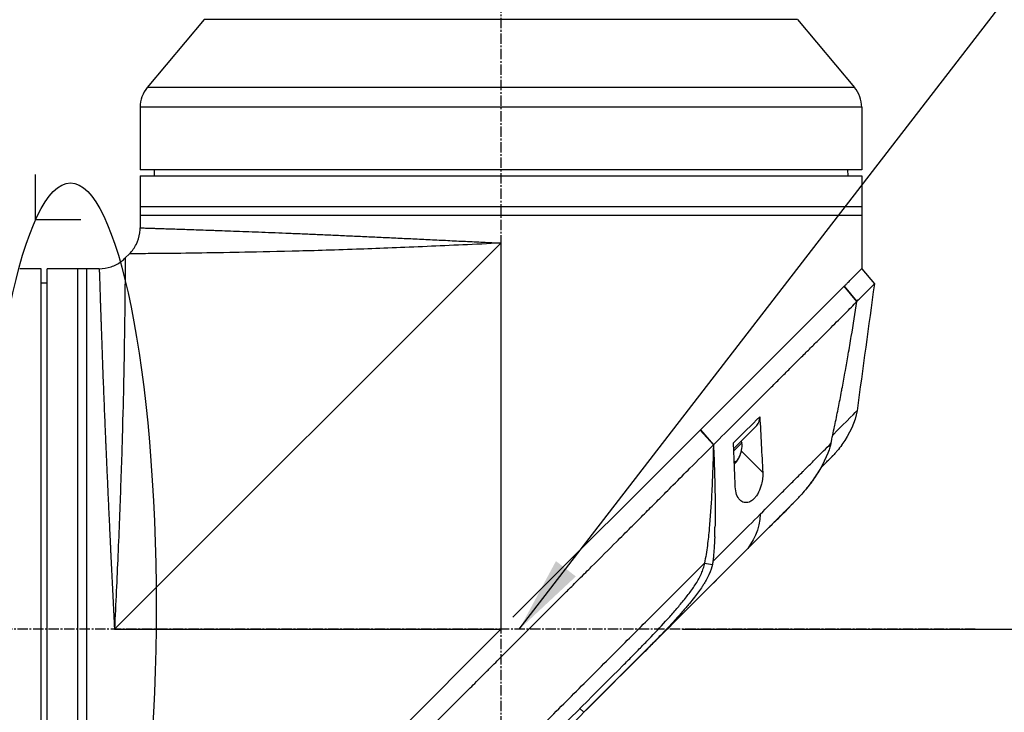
# Model space of a CAD drawing. Header units: millimetres. Extents: x 0 to 4378, y 0 to 2376.
# Tile 143 of 224: x 1614 to 1775, y 1256 to 1369. Entities that reach past the tile are written whole.
import ezdxf

# ---------------------------------------------------------------- set-up
doc = ezdxf.new("R2010")
doc.units = ezdxf.units.MM
doc.header["$LTSCALE"] = 0.2
doc.linetypes.add('CENTER2', pattern=[1.125, 0.75, -0.125, 0.125, -0.125])
doc.layers.add('02_Center Line', color=1, linetype='CENTER2')
doc.layers.add('13_After Rev.Num.', color=6, linetype='Continuous')
doc.styles.add('Rainbow-5.0 Style', font='malgunsl.ttf')
doc.dimstyles.new('Rainbow-5.0 Style', dxfattribs={"dimtxt": 4, "dimasz": 2.5, "dimexe": 1, "dimexo": 1, "dimgap": 1, "dimtad": 1, "dimdsep": 46, "dimtxsty": 'Rainbow-5.0 Style', "dimcen": 0, "dimclrd": 251, "dimclre": 251, "dimclrt": 7, "dimazin": 3, "dimtp": 0.1, "dimtm": 0.1, "dimtfac": 0.61, "dimtmove": 0, "dimatfit": 3, "dimfxl": 1, "dimlwd": -1, "dimlwe": -1, "dimarcsym": 1})

# ---------------------------------------------------------------- blocks, each defined once
blk = doc.blocks.new('*D129')
at = {"color": 251, "linetype": 'ByBlock', "transparency": 16777216}
for p, q in [((1723.88, 1269.38), (1891.38, 1269.38)), ((1887.38, 866.68), (1887.38, 1259.38)), ((1814.42, 856.68), (1891.38, 856.68))]:
    blk.add_line(p, q, dxfattribs=at)
at = {"color": 251, "transparency": 16777216}
for points in [[(1885.72, 1259.38), (1889.05, 1259.38), (1887.38, 1269.38)], [(1885.72, 866.68), (1889.05, 866.68), (1887.38, 856.68)]]:
    blk.add_solid(points, dxfattribs=at)
at = {"layer": 'Defpoints', "color": 0, "transparency": 16777216}
for p in [(1719.88, 1269.38), (1887.38, 1269.38), (1810.42, 856.68)]:
    blk.add_point(p, dxfattribs=at)
at = {"color": 7, "transparency": 16777216, "insert": (1875.09, 1063.03), "char_height": 16, "attachment_point": 5, "rotation": 90, "style": 'Rainbow-5.0 Style'}
blk.add_mtext('412.7', dxfattribs=at)
blk = doc.blocks.new('*D130')
at = {"color": 251, "linetype": 'ByBlock', "transparency": 16777216}
for p, q in [((1755.7, 1639.53), (1891.38, 1639.53)), ((1887.38, 1279.38), (1887.38, 1629.53)), ((1722.43, 1269.38), (1891.38, 1269.38))]:
    blk.add_line(p, q, dxfattribs=at)
at = {"color": 251, "transparency": 16777216}
for points in [[(1885.72, 1629.53), (1889.05, 1629.53), (1887.38, 1639.53)], [(1885.72, 1279.38), (1889.05, 1279.38), (1887.38, 1269.38)]]:
    blk.add_solid(points, dxfattribs=at)
at = {"layer": 'Defpoints', "color": 0, "transparency": 16777216}
for p in [(1751.7, 1639.53), (1887.38, 1639.53), (1718.43, 1269.38)]:
    blk.add_point(p, dxfattribs=at)
at = {"color": 7, "transparency": 16777216, "insert": (1875.06, 1454.46), "char_height": 16, "attachment_point": 5, "rotation": 90, "style": 'Rainbow-5.0 Style'}
blk.add_mtext('370.15', dxfattribs=at)
blk = doc.blocks.new('*D132')
at = {"color": 251, "linetype": 'ByBlock', "transparency": 16777216}
for p, q in [((1638.55, 1756.68), (1943.4, 1756.68)), ((1939.4, 1746.68), (1939.4, 866.68)), ((1814.42, 856.68), (1943.4, 856.68))]:
    blk.add_line(p, q, dxfattribs=at)
at = {"color": 251, "transparency": 16777216}
for points in [[(1937.74, 1746.68), (1941.07, 1746.68), (1939.4, 1756.68)], [(1937.74, 866.68), (1941.07, 866.68), (1939.4, 856.68)]]:
    blk.add_solid(points, dxfattribs=at)
at = {"layer": 'Defpoints', "color": 0, "transparency": 16777216}
for p in [(1634.55, 1756.68), (1810.42, 856.68), (1939.4, 856.68)]:
    blk.add_point(p, dxfattribs=at)
at = {"color": 7, "transparency": 16777216, "insert": (1927.12, 1306.68), "char_height": 16, "attachment_point": 5, "rotation": 90, "style": 'Rainbow-5.0 Style'}
blk.add_mtext('900', dxfattribs=at)
blk = doc.blocks.new('*D135')
at = {"color": 251, "linetype": 'ByBlock', "transparency": 16777216}
for p, q in [((1544.31, 1333), (1544.31, 1484)), ((1692.71, 1468.85), (1692.71, 1484)), ((1554.31, 1480), (1682.71, 1480))]:
    blk.add_line(p, q, dxfattribs=at)
at = {"color": 251, "transparency": 16777216}
for points in [[(1554.31, 1481.67), (1554.31, 1478.34), (1544.31, 1480)], [(1682.71, 1481.67), (1682.71, 1478.34), (1692.71, 1480)]]:
    blk.add_solid(points, dxfattribs=at)
at = {"layer": 'Defpoints', "color": 0, "transparency": 16777216}
for p in [(1692.71, 1480), (1692.71, 1464.85), (1544.31, 1329)]:
    blk.add_point(p, dxfattribs=at)
at = {"color": 7, "transparency": 16777216, "insert": (1618.51, 1492.32), "char_height": 16, "attachment_point": 5, "style": 'Rainbow-5.0 Style'}
blk.add_mtext('148.4', dxfattribs=at)
blk = doc.blocks.new('Blk$A37R2-3W24R')
for p, q in [((-87.61, 709.46), (-96.93, 698.35)), ((9.41, 709.46), (-87.61, 709.46)), ((9.41, 709.46), (18.73, 698.35)), ((18.73, 698.35), (-96.93, 698.35)), ((19.9, 695.14), (-98.1, 695.14)), ((-98.1, 695.14), (-98.1, 684.9)), ((19.9, 695.14), (19.9, 684.9)), ((19.9, 684.9), (-98.1, 684.9)), ((-95.8, 684.9), (-95.81, 683.9)), ((17.6, 684.9), (17.61, 683.9)), ((-98.1, 683.9), (-98.1, 675.39)), ((-98.1, 683.9), (19.9, 683.9)), ((19.9, 683.9), (19.9, 668.7)), ((-98.1, 678.9), (19.9, 678.9)), ((19.9, 677.4), (-98.1, 677.4)), ((-94.1, 675.26), (-94.1, 675.26)), ((-102.3, 609.7), (-39.1, 672.9)), ((-42.18, 672.75), (-42.18, 672.75)), ((-40.6, 672.83), (-40.6, 672.83)), ((-39.1, 672.9), (-39.1, 609.7)), ((-99.86, 671.14), (-100.54, 670.46)), ((-114.3, 668.7), (-117.3, 668.7)), ((-114.3, 550.7), (-114.3, 668.7)), ((-113.3, 550.7), (-113.3, 668.7)), ((-104.79, 668.7), (-113.3, 668.7)), ((-108.3, 550.7), (-108.3, 668.7)), ((-106.8, 550.7), (-106.8, 668.7)), ((19.91, 668.71), (21.98, 666.22)), ((-114.3, 666.4), (-113.3, 666.41)), ((-6.48, 642.32), (17.03, 665.83)), ((17.04, 665.84), (17.03, 665.83)), ((19.12, 663.33), (17.03, 665.83)), ((17.04, 665.84), (19.11, 663.35)), ((19.11, 663.33), (19.11, 663.33)), ((15.9, 660.09), (15.9, 660.09)), ((12.36, 656.56), (12.36, 656.56)), ((10.26, 654.47), (10.26, 654.47)), ((19.14, 645.46), (19.14, 645.46)), ((-1.02, 639.29), (2.74, 643.06)), ((-0.65, 643.57), (-0.65, 643.57)), ((-0.34, 643.89), (-0.34, 643.89)), ((-37.14, 611.66), (-6.5, 642.3)), ((-6.48, 642.32), (-6.5, 642.3)), ((-4.35, 639.89), (-6.5, 642.3)), ((-6.48, 642.32), (-4.33, 639.9)), ((-4.35, 639.89), (-4.33, 639.9)), ((-1.06, 640.19), (-1.06, 640.19)), ((-1.01, 638.89), (0.32, 640.21)), ((0.11, 640.42), (0.32, 640.21)), ((0.22, 638.83), (3.71, 635.34)), ((15.06, 637.98), (15.06, 637.98)), ((-0.93, 637.04), (-0.78, 636.89)), ((-0.93, 637.03), (-0.78, 636.89)), ((-0.88, 637.1), (-0.73, 636.94)), ((-0.72, 636.95), (-0.72, 636.95)), ((-8.81, 635.43), (-8.81, 635.43)), ((8.64, 630.26), (5.63, 627.25)), ((6.12, 627.74), (6.12, 627.74)), ((-1.56, 620.07), (-25.52, 596.11)), ((-5.8, 620.52), (-4.51, 620.32)), ((-9.29, 614.33), (-9.29, 614.33)), ((-10.82, 612.52), (-10.82, 612.52)), ((-102.3, 609.7), (-39.1, 609.7)), ((-61.77, 587.03), (-39.1, 609.7)), ((-12.33, 609.3), (-11.86, 609.77)), ((-15.93, 607.03), (-15.93, 607.03)), ((-26.18, 596.74), (-25.52, 596.11)), ((-25.52, 596.11), (-25.52, 596.11))]:
    blk.add_line(p, q)
for centre, radius, start, end in [((-93.1, 695.14), 5, 140, 180), ((14.9, 695.14), 5, 0, 40), ((-4.18, 639.84), 4.52, 333.8232, 4.7607)]:
    blk.add_arc(centre, radius, start, end)
for centre, major_axis, ratio, start_param, end_param in [((0.61, 645.18), (2.13, -2.12), 0.723632, 6.280692, 6.957578), ((-4.16, 639.86), (3.19, -3.19), 0.994363, 0.080554, 0.3277), ((-4.15, 639.87), (3.19, -3.19), 0.993432, 0.080554, 0.3277), ((-3.16, 640.86), (3.03, -3.03), 0.106033, 6.281755, 6.367971), ((-3.16, 640.86), (3.03, -3.03), 0.114426, 6.275306, 6.284616), ((-3.16, 640.86), (3.03, -3.03), 0.114426, 0.039026, 0.084786), ((-4.07, 639.95), (3.03, -3.03), 0.993432, 0.036966, 0.084786), ((-4.07, 639.95), (3.03, -3.03), 0.994363, 0.039897, 0.084786), ((-3.93, 640.09), (3.19, -3.19), 0.114426, 6.039796, 6.202632), ((-3.93, 640.09), (3.19, -3.19), 0.106033, 0.080554, 0.3277), ((-3.93, 640.09), (3.19, -3.19), 0.114426, 0.080554, 0.3277), ((-4.21, 639.81), (3.19, -3.19), 0.994363, 0.080554, 0.097783), ((-3.93, 640.09), (3.19, -3.19), 0.106033, 6.201947, 6.202632), ((-4.21, 639.81), (3.19, -3.19), 0.993432, 0.080554, 0.081238), ((-80.82, 540.8), (97.82, 97.82), 0.000026, 0.415264, 0.47744), ((-36.42, 588.81), (62.35, 62.35), 0.000017, 5.251204, 5.402959), ((-35.09, 611.38), (-2.1, 2.14), 0.047046, 2.123062, 2.123097), ((-35.33, 586.29), (62.93, 62.93), 0.000051, 1.192389, 1.260494)]:
    blk.add_ellipse(centre, major_axis=major_axis, ratio=ratio, start_param=start_param, end_param=end_param)
for points, knots in [([(-99.86, 671.14), (-99.4, 671.6), (-99.01, 672.14), (-98.44, 673.29), (-98.25, 673.92), (-98.12, 674.83), (-98.1, 675.11), (-98.1, 675.39)], [0, 0, 0, 0, 0.1945418, 0.1945418, 0.385603, 0.385603, 0.4694914, 0.4694914, 0.4694914, 0.4694914]), ([(-98.1, 675.39), (-98.1, 675.39), (-98.09, 675.39), (-98.08, 675.38), (-98.07, 675.38), (-98.05, 675.38), (-98.03, 675.38), (-97.98, 675.38), (-97.91, 675.38), (-97.81, 675.38), (-97.72, 675.37), (-97.6, 675.37), (-97.46, 675.37), (-97.32, 675.36), (-97.16, 675.36), (-96.97, 675.35), (-96.78, 675.34), (-96.57, 675.34), (-96.34, 675.33), (-96.1, 675.32), (-95.85, 675.32), (-95.57, 675.31), (-95.43, 675.3), (-95.28, 675.3), (-95.13, 675.29), (-94.97, 675.29), (-94.82, 675.28), (-94.65, 675.28), (-94.32, 675.27), (-93.98, 675.26), (-93.61, 675.24), (-93.23, 675.23), (-92.84, 675.22), (-92.43, 675.21), (-92.02, 675.19), (-91.59, 675.18), (-91.14, 675.16), (-90.68, 675.15), (-90.21, 675.13), (-89.72, 675.11), (-89.22, 675.1), (-88.71, 675.08), (-88.17, 675.06), (-87.64, 675.04), (-87.08, 675.02), (-86.51, 675), (-86.22, 674.99), (-85.92, 674.98), (-85.62, 674.97), (-85.33, 674.96), (-85.02, 674.95), (-84.71, 674.94), (-84.1, 674.92), (-83.46, 674.89), (-82.82, 674.87), (-82.17, 674.84), (-81.5, 674.82), (-80.82, 674.79), (-79.46, 674.74), (-78.04, 674.69), (-76.55, 674.63), (-75.81, 674.6), (-75.06, 674.57), (-74.29, 674.54), (-73.51, 674.51), (-72.72, 674.47), (-71.91, 674.44), (-71.51, 674.42), (-71.11, 674.4), (-70.7, 674.39), (-70.28, 674.37), (-69.87, 674.35), (-69.45, 674.33), (-68.62, 674.3), (-67.78, 674.26), (-66.93, 674.23), (-66.07, 674.19), (-65.21, 674.15), (-64.35, 674.11), (-63.48, 674.07), (-62.6, 674.03), (-61.71, 673.99), (-60.83, 673.95), (-59.93, 673.91), (-59.03, 673.87), (-58.12, 673.83), (-57.21, 673.78), (-56.29, 673.74), (-55.37, 673.7), (-54.44, 673.65), (-53.49, 673.61), (-52.55, 673.56), (-51.6, 673.52), (-50.65, 673.47), (-49.7, 673.42), (-48.74, 673.38), (-47.79, 673.33), (-46.83, 673.28), (-45.87, 673.23), (-44.91, 673.19), (-44.43, 673.16), (-43.94, 673.14), (-43.46, 673.11), (-42.98, 673.09), (-42.49, 673.07), (-42.01, 673.04), (-41.53, 673.02), (-41.04, 672.99), (-40.56, 672.97), (-40.31, 672.96), (-40.07, 672.95), (-39.83, 672.94), (-39.71, 672.93), (-39.59, 672.92), (-39.46, 672.92), (-39.35, 672.91), (-39.24, 672.91), (-39.12, 672.9), (-39.12, 672.9), (-39.12, 672.9), (-39.11, 672.9), (-39.11, 672.9), (-39.1, 672.9), (-39.1, 672.9)], [0.09214862, 0.09214862, 0.09214862, 0.09214862, 0.09358733, 0.09358733, 0.09358733, 0.09502958, 0.09502958, 0.09502958, 0.0979112, 0.0979112, 0.0979112, 0.10079281, 0.10079281, 0.10079281, 0.10367443, 0.10367443, 0.10367443, 0.10655604, 0.10655604, 0.10655604, 0.10943766, 0.10943766, 0.10943766, 0.11087846, 0.11087846, 0.11087846, 0.11231927, 0.11231927, 0.11231927, 0.11520088, 0.11520088, 0.11520088, 0.1180825, 0.1180825, 0.1180825, 0.12096411, 0.12096411, 0.12096411, 0.12384573, 0.12384573, 0.12384573, 0.12672734, 0.12672734, 0.12672734, 0.12960896, 0.12960896, 0.12960896, 0.13104976, 0.13104976, 0.13104976, 0.13249057, 0.13249057, 0.13249057, 0.13537219, 0.13537219, 0.13537219, 0.1382538, 0.1382538, 0.1382538, 0.14401703, 0.14401703, 0.14401703, 0.14689341, 0.14689341, 0.14689341, 0.14978026, 0.14978026, 0.14978026, 0.15121449, 0.15121449, 0.15121449, 0.15266187, 0.15266187, 0.15266187, 0.15554349, 0.15554349, 0.15554349, 0.1584251, 0.1584251, 0.1584251, 0.16130671, 0.16130671, 0.16130671, 0.16418833, 0.16418833, 0.16418833, 0.16706994, 0.16706994, 0.16706994, 0.16995156, 0.16995156, 0.16995156, 0.17283317, 0.17283317, 0.17283317, 0.17571479, 0.17571479, 0.17571479, 0.1785964, 0.1785964, 0.1785964, 0.18003721, 0.18003721, 0.18003721, 0.18147802, 0.18147802, 0.18147802, 0.18291882, 0.18291882, 0.18291882, 0.18363923, 0.18363923, 0.18363923, 0.18399943, 0.18399943, 0.18399943, 0.18433614, 0.18433614, 0.18433614, 0.18434788, 0.18434788, 0.18434788, 0.18435963, 0.18435963, 0.18435963, 0.18435963]), ([(-39.1, 672.9), (-43.34, 672.69), (-47.39, 672.5), (-51.17, 672.34), (-55.13, 672.17), (-58.8, 672.02), (-62.15, 671.9), (-62.34, 671.9), (-62.52, 671.89), (-62.7, 671.88), (-66.72, 671.74), (-70.22, 671.63), (-73.22, 671.56), (-76.73, 671.46), (-79.57, 671.41), (-81.88, 671.37), (-82.04, 671.36), (-82.2, 671.36), (-82.36, 671.36), (-85.33, 671.3), (-87.66, 671.27), (-89.52, 671.24), (-89.62, 671.24), (-89.72, 671.24), (-89.82, 671.24), (-92.09, 671.21), (-93.83, 671.19), (-95.17, 671.18), (-95.23, 671.18), (-95.28, 671.18), (-95.33, 671.18), (-96.02, 671.17), (-96.65, 671.17), (-97.22, 671.16), (-97.52, 671.16), (-98.1, 671.16), (-98.68, 671.15), (-98.69, 671.15), (-98.7, 671.15), (-98.72, 671.15), (-99.19, 671.15), (-99.42, 671.15), (-99.56, 671.14), (-99.77, 671.14), (-99.86, 671.14), (-99.86, 671.14), (-99.86, 671.14), (-99.86, 671.14), (-99.86, 671.14)], [0, 0, 0, 0, 0.0610325, 0.0610325, 0.0610325, 0.125, 0.125, 0.125, 0.1275195, 0.1275195, 0.1275195, 0.1840301, 0.1840301, 0.1840301, 0.25, 0.25, 0.25, 0.2532003, 0.2532003, 0.2532003, 0.3125, 0.3125, 0.3125, 0.315088, 0.315088, 0.315088, 0.375, 0.375, 0.375, 0.3771886, 0.3771886, 0.3771886, 0.40625, 0.40625, 0.40625, 0.4375, 0.4375, 0.4375, 0.4383069, 0.4383069, 0.4383069, 0.46875, 0.46875, 0.46875, 0.5, 0.5, 0.5, 0.500043, 0.500043, 0.500043, 0.500043]), ([(-104.79, 668.7), (-104.14, 668.7), (-103.48, 668.81), (-102.26, 669.22), (-101.68, 669.52), (-100.95, 670.08), (-100.74, 670.26), (-100.54, 670.46)], [0, 0, 0, 0, 0.1945418, 0.1945418, 0.385603, 0.385603, 0.4694914, 0.4694914, 0.4694914, 0.4694914]), ([(-100.54, 670.46), (-100.54, 670.46), (-100.54, 670.37), (-100.54, 670.15), (-100.55, 670.02), (-100.55, 669.79), (-100.55, 669.32), (-100.55, 669.3), (-100.55, 669.28), (-100.55, 669.26), (-100.56, 668.68), (-100.56, 668.09), (-100.56, 667.77), (-100.57, 667.22), (-100.57, 666.6), (-100.58, 665.93), (-100.58, 665.85), (-100.58, 665.77), (-100.58, 665.69), (-100.59, 664.36), (-100.61, 662.65), (-100.64, 660.42), (-100.64, 660.26), (-100.64, 660.11), (-100.65, 659.95), (-100.67, 658.12), (-100.7, 655.84), (-100.76, 652.96), (-100.76, 652.73), (-100.76, 652.49), (-100.77, 652.24), (-100.81, 649.96), (-100.87, 647.19), (-100.96, 643.82), (-101.04, 640.8), (-101.14, 637.31), (-101.29, 633.29), (-101.41, 629.83), (-101.56, 625.98), (-101.74, 621.77), (-101.91, 618.01), (-102.09, 613.97), (-102.3, 609.7)], [0.5000149, 0.5000149, 0.5000149, 0.5000149, 0.53125, 0.53125, 0.53125, 0.5612496, 0.5612496, 0.5612496, 0.5625, 0.5625, 0.5625, 0.59375, 0.59375, 0.59375, 0.621688, 0.621688, 0.621688, 0.625, 0.625, 0.625, 0.6835073, 0.6835073, 0.6835073, 0.6875, 0.6875, 0.6875, 0.7452724, 0.7452724, 0.7452724, 0.75, 0.75, 0.75, 0.8245188, 0.8245188, 0.8245188, 0.891197, 0.891197, 0.891197, 0.9486937, 0.9486937, 0.9486937, 1, 1, 1, 1]), ([(-117.3, 668.7), (-117.36, 668.7), (-117.41, 668.7), (-117.47, 668.7), (-117.52, 668.7), (-117.57, 668.7), (-117.61, 668.7), (-117.66, 668.7), (-117.69, 668.7), (-117.72, 668.7), (-117.75, 668.7), (-117.78, 668.7), (-117.79, 668.7), (-117.8, 668.7), (-117.8, 668.7), (-117.8, 668.7), (-117.8, 668.7), (-117.8, 668.7), (-117.8, 668.7)], [0, 0, 0, 0, 0.1074676, 0.1074676, 0.1074676, 0.2149351, 0.2149351, 0.2149351, 0.3224051, 0.3224051, 0.3224051, 0.4298767, 0.4298767, 0.4298767, 0.5, 0.5, 0.5, 0.5001155, 0.5001155, 0.5001155, 0.5001155]), ([(-104.79, 668.7), (-104.79, 668.7), (-104.79, 668.7), (-104.78, 668.68), (-104.78, 668.63), (-104.78, 668.54), (-104.78, 668.38), (-104.77, 668.08), (-104.75, 667.67), (-104.74, 667.28), (-104.73, 666.94), (-104.72, 666.58), (-104.71, 666.24), (-104.7, 665.95), (-104.69, 665.73), (-104.69, 665.5), (-104.67, 665.17), (-104.66, 664.75), (-104.64, 664.21), (-104.63, 663.64), (-104.6, 662.84), (-104.56, 661.76), (-104.52, 660.58), (-104.49, 659.57), (-104.46, 658.78), (-104.43, 657.96), (-104.4, 657.11), (-104.37, 656.23), (-104.34, 655.32), (-104.3, 654.38), (-104.26, 653.1), (-104.2, 651.44), (-104.11, 649.36), (-104.03, 647.17), (-103.95, 645.28), (-103.89, 643.72), (-103.84, 642.52), (-103.8, 641.5), (-103.76, 640.68), (-103.73, 639.85), (-103.68, 638.8), (-103.61, 637.11), (-103.51, 634.96), (-103.39, 632.33), (-103.27, 629.64), (-103.16, 627.36), (-103.07, 625.51), (-103.02, 624.34), (-102.97, 623.39), (-102.94, 622.68), (-102.91, 621.97), (-102.86, 621.02), (-102.8, 619.83), (-102.73, 618.39), (-102.66, 616.95), (-102.59, 615.51), (-102.53, 614.31), (-102.48, 613.34), (-102.44, 612.61), (-102.41, 611.89), (-102.38, 611.28), (-102.35, 610.79), (-102.34, 610.49), (-102.33, 610.25), (-102.32, 610.06), (-102.31, 609.91), (-102.31, 609.81), (-102.3, 609.74), (-102.3, 609.71), (-102.3, 609.7)], [0.1015159, 0.1015159, 0.1015159, 0.1015159, 0.1023066, 0.1031002, 0.1046874, 0.1062745, 0.1078617, 0.111036, 0.1142102, 0.1157974, 0.1173845, 0.1189717, 0.1205588, 0.1213524, 0.122146, 0.1229396, 0.1237331, 0.1253203, 0.1269074, 0.1284946, 0.1300817, 0.133256, 0.1364303, 0.1380175, 0.1396046, 0.1411918, 0.1427789, 0.144366, 0.1459532, 0.1475403, 0.1491275, 0.1523018, 0.1554761, 0.1586504, 0.1618247, 0.1634118, 0.164999, 0.1665861, 0.1673797, 0.1681733, 0.1697604, 0.1713476, 0.1745219, 0.1776961, 0.1808704, 0.1840447, 0.1856319, 0.187219, 0.1880126, 0.1888062, 0.1895998, 0.1903933, 0.1919805, 0.1935676, 0.1951548, 0.1967419, 0.1983291, 0.1991226, 0.1999162, 0.2007098, 0.2015034, 0.2019001, 0.2022969, 0.2024953, 0.2026937, 0.2028921, 0.2029913, 0.2030409, 0.2030905, 0.2030905, 0.2030905, 0.2030905]), ([(17.04, 665.84), (17.15, 665.95), (17.27, 666.07), (17.37, 666.17), (17.48, 666.28), (17.58, 666.38), (17.68, 666.48), (17.78, 666.58), (17.88, 666.68), (17.98, 666.78), (18.08, 666.88), (18.17, 666.97), (18.26, 667.06), (18.61, 667.41), (18.91, 667.71), (19.15, 667.95), (19.4, 668.2), (19.59, 668.39), (19.71, 668.51), (19.84, 668.64), (19.91, 668.71), (19.91, 668.71)], [-1, -1, -1, -1, -0.9375, -0.9375, -0.9375, -0.875, -0.875, -0.875, -0.8125, -0.8125, -0.8125, -0.75, -0.75, -0.75, -0.5, -0.5, -0.5, -0.25, -0.25, -0.25, 0, 0, 0, 0]), ([(19.11, 663.35), (19.19, 663.43), (19.27, 663.51), (19.43, 663.67), (19.53, 663.76), (19.72, 663.95), (19.86, 664.09), (20.02, 664.26), (20.04, 664.28), (20.23, 664.47), (20.53, 664.76), (20.97, 665.2), (21.1, 665.34), (21.47, 665.7), (21.66, 665.89), (21.85, 666.08), (21.9, 666.12), (21.97, 666.19), (21.99, 666.21), (21.98, 666.22)], [-1.925983, -1.925983, -1.925983, -1.925983, -1.875869, -1.875869, -1.820686, -1.820686, -1.653095, -1.653095, -1.624088, -1.624088, -1.164895, -1.164895, -0.929585, -0.929585, -0.463526, -0.463526, -0.231599, -0.231599, 0, 0, 0, 0]), ([(-4.33, 639.9), (-1.86, 642.36), (0.53, 644.75), (2.82, 647.04), (3.39, 647.61), (3.95, 648.18), (4.51, 648.73), (5.07, 649.29), (5.62, 649.84), (6.17, 650.38), (6.44, 650.65), (6.71, 650.92), (6.97, 651.19), (7.24, 651.45), (7.51, 651.71), (7.77, 651.98), (8.04, 652.24), (8.3, 652.5), (8.55, 652.76), (8.81, 653.02), (9.06, 653.28), (9.32, 653.53), (9.82, 654.04), (10.33, 654.53), (10.82, 655.02), (11.3, 655.5), (11.78, 655.98), (12.25, 656.44), (12.71, 656.91), (13.17, 657.36), (13.61, 657.8), (14.05, 658.24), (14.48, 658.67), (14.89, 659.08), (15.72, 659.91), (16.49, 660.69), (17.2, 661.39), (17.91, 662.1), (18.55, 662.76), (19.12, 663.33)], [0, 0, 0, 0, 0.25, 0.25, 0.25, 0.3125, 0.3125, 0.3125, 0.375, 0.375, 0.375, 0.40625, 0.40625, 0.40625, 0.4375, 0.4375, 0.4375, 0.46875, 0.46875, 0.46875, 0.5, 0.5, 0.5, 0.5625, 0.5625, 0.5625, 0.625, 0.625, 0.625, 0.6875, 0.6875, 0.6875, 0.75, 0.75, 0.75, 0.875, 0.875, 0.875, 1, 1, 1, 1]), ([(14.86, 640.09), (15.07, 641.01), (15.27, 641.94), (15.46, 642.88), (15.47, 642.93), (15.48, 642.98), (15.49, 643.03), (15.68, 643.93), (15.87, 644.83), (16.05, 645.73), (16.07, 645.82), (16.08, 645.92), (16.1, 646.01), (16.28, 646.89), (16.45, 647.76), (16.61, 648.64), (16.64, 648.76), (16.66, 648.89), (16.68, 649.02), (16.85, 649.88), (17, 650.74), (17.16, 651.6), (17.19, 651.74), (17.21, 651.89), (17.24, 652.04), (17.39, 652.89), (17.54, 653.74), (17.69, 654.6), (17.69, 654.63), (17.7, 654.67), (17.71, 654.7), (17.87, 655.68), (18.04, 656.65), (18.2, 657.62), (18.52, 659.53), (18.82, 661.44), (19.12, 663.33)], [0, 0, 0, 0, 0.1206948, 0.1206948, 0.1206948, 0.1274688, 0.1274688, 0.1274688, 0.2438816, 0.2438816, 0.2438816, 0.256112, 0.256112, 0.256112, 0.3692231, 0.3692231, 0.3692231, 0.3854414, 0.3854414, 0.3854414, 0.4964218, 0.4964218, 0.4964218, 0.5152549, 0.5152549, 0.5152549, 0.6251524, 0.6251524, 0.6251524, 0.6298026, 0.6298026, 0.6298026, 0.7550606, 0.7550606, 0.7550606, 1, 1, 1, 1]), ([(3.24, 644.49), (3.32, 642.97), (3.4, 641.44), (3.56, 638.37), (3.64, 636.85), (3.71, 635.34)], [0.000001, 0.000001, 0.000001, 0.000001, 0.550472, 0.550472, 1.110624, 1.110624, 1.110624, 1.110624]), ([(-69.28, 574.94), (-68.12, 576.11), (-66.84, 577.39), (-65.45, 578.78), (-64.33, 579.91), (-63.02, 581.21), (-61.51, 582.72), (-61.33, 582.9), (-60.95, 583.28), (-60.36, 583.87), (-60.11, 584.11), (-59.83, 584.4), (-59.51, 584.71), (-58.69, 585.54), (-58.01, 586.21), (-57.5, 586.72), (-56.43, 587.78), (-55.08, 589.14), (-53.43, 590.79), (-52.63, 591.59), (-51.83, 592.39), (-51.04, 593.18), (-50.46, 593.76), (-49.89, 594.34), (-49.31, 594.91), (-47.94, 596.29), (-46.55, 597.68), (-45.17, 599.06), (-44.67, 599.57), (-44.07, 600.16), (-43.38, 600.85), (-42.57, 601.67), (-41.95, 602.28), (-41.54, 602.7), (-41.28, 602.96), (-41.1, 603.14), (-41, 603.24), (-40.3, 603.93), (-39.61, 604.63), (-38.91, 605.33), (-37.98, 606.27), (-37.28, 606.96), (-36.82, 607.42), (-36.8, 607.44), (-36.78, 607.47), (-36.76, 607.49), (-35.39, 608.86), (-34.02, 610.22), (-32.64, 611.6), (-32.41, 611.83), (-32.19, 612.05), (-31.97, 612.28), (-30.68, 613.56), (-29.51, 614.74), (-28.47, 615.77), (-28.19, 616.05), (-27.73, 616.51), (-27.07, 617.17), (-26.86, 617.38), (-26.63, 617.6), (-26.39, 617.85), (-25.52, 618.71), (-24.83, 619.4), (-24.32, 619.92), (-22.79, 621.44), (-21.42, 622.81), (-20.2, 624.03), (-19.46, 624.76), (-18.67, 625.55), (-17.83, 626.39), (-17.28, 626.94), (-16.71, 627.51), (-16.13, 628.1), (-15.45, 628.77), (-14.78, 629.45), (-14.11, 630.11), (-13.44, 630.78), (-12.78, 631.45), (-12.12, 632.11), (-11.72, 632.51), (-11.33, 632.9), (-10.97, 633.27), (-9.89, 634.34), (-8.97, 635.27), (-8.18, 636.05), (-6.95, 637.29), (-5.66, 638.57), (-4.35, 639.89)], [-1, -1, -1, -1, -0.9375, -0.9375, -0.9375, -0.875, -0.875, -0.875, -0.8528979, -0.8528979, -0.8528979, -0.84375, -0.84375, -0.84375, -0.8125, -0.8125, -0.8125, -0.75, -0.75, -0.75, -0.7138981, -0.7138981, -0.7138981, -0.6875, -0.6875, -0.6875, -0.625, -0.625, -0.625, -0.5982143, -0.5982143, -0.5982143, -0.5763525, -0.5763525, -0.5763525, -0.5625, -0.5625, -0.5625, -0.53125, -0.53125, -0.53125, -0.5, -0.5, -0.5, -0.4990096, -0.4990096, -0.4990096, -0.4375, -0.4375, -0.4375, -0.4283694, -0.4283694, -0.4283694, -0.375, -0.375, -0.375, -0.3512462, -0.3512462, -0.3512462, -0.34375, -0.34375, -0.34375, -0.3125, -0.3125, -0.3125, -0.25, -0.25, -0.25, -0.2121786, -0.2121786, -0.2121786, -0.1875, -0.1875, -0.1875, -0.15625, -0.15625, -0.15625, -0.125, -0.125, -0.125, -0.1091039, -0.1091039, -0.1091039, -0.0625, -0.0625, -0.0625, 0, 0, 0, 0]), ([(-4.35, 639.89), (-4.35, 639.69), (-4.36, 639.49), (-4.39, 638.03), (-4.43, 636.77), (-4.53, 634.27), (-4.58, 633), (-4.74, 629.96), (-4.87, 627.94), (-5.11, 625.27), (-5.21, 624.33), (-5.4, 622.91), (-5.47, 622.44), (-5.63, 621.46), (-5.72, 621), (-5.8, 620.52)], [-2.140307, -2.140307, -2.140307, -2.140307, -2.071245, -2.071245, -1.648117, -1.648117, -1.228346, -1.228346, -0.636843, -0.636843, -0.321811, -0.321811, -0.164589, -0.164589, 0, 0, 0, 0]), ([(-4.33, 639.9), (-4.27, 638.38), (-4.21, 636.86), (-4.17, 635.34), (-4.12, 633.7), (-4.09, 632.06), (-4.07, 630.41), (-4.07, 629.59), (-4.06, 628.76), (-4.07, 627.93), (-4.07, 627.43), (-4.08, 626.92), (-4.09, 626.42)], [-1, -1, -1, -1, -0.7573218, -0.7573218, -0.7573218, -0.4967513, -0.4967513, -0.4967513, -0.3664661, -0.3664661, -0.3664661, -0.2872955, -0.2872955, -0.2872955, -0.2872955]), ([(-0.77, 633.03), (-0.82, 634.23), (-0.86, 635.41), (-0.96, 637.8), (-1.01, 639), (-1.06, 640.19)], [0.000001, 0.000001, 0.000001, 0.000001, 0.4368792, 0.4368792, 0.8702118, 0.8702118, 0.8702118, 0.8702118]), ([(3.3, 628.52), (4.39, 629.62), (5.47, 630.7), (6.51, 631.74), (6.77, 632), (7.03, 632.26), (7.29, 632.52), (7.55, 632.78), (7.8, 633.03), (8.06, 633.29), (8.56, 633.79), (9.06, 634.29), (9.55, 634.78), (9.79, 635.02), (10.03, 635.26), (10.27, 635.5), (10.39, 635.62), (10.51, 635.74), (10.63, 635.86), (10.75, 635.98), (10.87, 636.1), (10.98, 636.21), (11.22, 636.45), (11.45, 636.68), (11.67, 636.9), (11.9, 637.13), (12.13, 637.36), (12.35, 637.58), (12.57, 637.8), (12.79, 638.02), (13.01, 638.24), (13.22, 638.45), (13.44, 638.67), (13.65, 638.88), (14.06, 639.29), (14.47, 639.7), (14.86, 640.09)], [-1, -1, -1, -1, -0.75, -0.75, -0.75, -0.6875, -0.6875, -0.6875, -0.625, -0.625, -0.625, -0.5, -0.5, -0.5, -0.4375, -0.4375, -0.4375, -0.40625, -0.40625, -0.40625, -0.375, -0.375, -0.375, -0.3125, -0.3125, -0.3125, -0.25, -0.25, -0.25, -0.1875, -0.1875, -0.1875, -0.125, -0.125, -0.125, 0, 0, 0, 0]), ([(14.86, 640.09), (14.73, 639.52), (14.35, 637.96), (12.44, 634.85), (11.96, 634.16), (10.97, 632.84), (10.44, 632.19), (9.89, 631.57)], [0.0000064, 0.0000064, 0.0000064, 0.0000064, 0.1740467, 0.1740467, 0.2246228, 0.2246228, 0.2745832, 0.2745832, 0.2745832, 0.2745832]), ([(16.65, 639.88), (16.42, 639.54), (16.17, 639.22), (15.77, 638.75), (15.64, 638.59), (15.43, 638.36), (15.36, 638.29), (15.25, 638.17), (15.22, 638.14), (15.16, 638.08), (15.15, 638.06), (15.12, 638.04), (15.12, 638.03), (15.11, 638.02), (15.1, 638.02), (15.09, 638.01), (15.09, 638.01), (15.08, 638), (15.08, 638), (15.08, 637.99), (15.07, 637.99), (15.07, 637.99)], [0, 0, 0, 0, 0.122831, 0.122831, 0.1845131, 0.1845131, 0.2153748, 0.2153748, 0.2308711, 0.2308711, 0.2389075, 0.2389075, 0.241325, 0.241325, 0.2434836, 0.2434836, 0.2455022, 0.2455022, 0.2490388, 0.2490388, 0.2528112, 0.2528112, 0.2528112, 0.2528112]), ([(15.04, 637.96), (14.99, 637.9), (14.75, 637.66), (14.07, 636.98), (13.67, 636.59), (13.21, 636.12)], [0, 0, 0, 0, 0.5052438, 0.5052438, 0.9155276, 0.9155276, 0.9155276, 0.9155276]), ([(14.18, 637.1), (14.28, 637.2), (14.38, 637.29), (14.46, 637.38), (14.63, 637.55), (14.77, 637.69), (14.86, 637.78)], [-1, -1, -1, -1, -0.662973, -0.662973, -0.662973, 0, 0, 0, 0]), ([(13.21, 636.12), (12.98, 635.72), (12.73, 635.33), (12.48, 634.94), (12.09, 634.35), (11.68, 633.77), (11.25, 633.21), (11.11, 633.04), (10.98, 632.86), (10.84, 632.69)], [-0.5669024, -0.5669024, -0.5669024, -0.5669024, -0.4270987, -0.4270987, -0.4270987, -0.2135493, -0.2135493, -0.2135493, -0.1470183, -0.1470183, -0.1470183, -0.1470183]), ([(3.71, 635.34), (3.72, 635.06), (3.72, 634.76), (3.66, 634.12), (3.6, 633.77), (3.4, 632.99), (3.25, 632.55), (2.94, 631.93), (2.82, 631.73), (2.59, 631.41), (2.49, 631.28), (2.26, 631.03), (2.14, 630.92), (1.85, 630.69), (1.67, 630.59), (1.2, 630.41), (0.93, 630.4), (0.42, 630.52), (0.18, 630.66), (-0.24, 631.09), (-0.42, 631.39), (-0.68, 632.13), (-0.76, 632.56), (-0.77, 633.03)], [-1.233507, -1.233507, -1.233507, -1.233507, -1.130725, -1.130725, -1.019151, -1.019151, -0.880702, -0.880702, -0.809203, -0.809203, -0.755026, -0.755026, -0.69834, -0.69834, -0.615166, -0.615166, -0.479801, -0.479801, -0.336168, -0.336168, -0.170407, -0.170407, -0.000001, -0.000001, -0.000001, -0.000001]), ([(8.86, 630.48), (9.01, 630.63), (9.16, 630.78), (9.5, 631.15), (9.7, 631.36), (9.89, 631.57)], [0.02321, 0.02321, 0.02321, 0.02321, 0.0865317, 0.0865317, 0.1730601, 0.1730601, 0.1730601, 0.1730601]), ([(-4.14, 624.82), (-4.13, 625.03), (-4.12, 625.23), (-4.12, 625.43), (-4.11, 625.45), (-4.11, 625.47), (-4.11, 625.49), (-4.11, 625.57), (-4.11, 625.65), (-4.11, 625.72), (-4.1, 625.96), (-4.09, 626.19), (-4.09, 626.42)], [0.00589664, 0.00589664, 0.00589664, 0.00589664, 0.006613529, 0.006613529, 0.006613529, 0.006685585, 0.006685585, 0.006685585, 0.006959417, 0.006959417, 0.006959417, 0.00777951, 0.00777951, 0.00777951, 0.00777951]), ([(-4.14, 624.82), (-4.16, 624.18), (-4.19, 623.54), (-4.24, 622.9), (-4.27, 622.47), (-4.3, 622.04), (-4.34, 621.61), (-4.36, 621.4), (-4.38, 621.18), (-4.41, 620.97), (-4.41, 620.91), (-4.42, 620.86), (-4.43, 620.8)], [-0.2047521, -0.2047521, -0.2047521, -0.2047521, -0.1058955, -0.1058955, -0.1058955, -0.0407529, -0.0407529, -0.0407529, -0.0081816, -0.0081816, -0.0081816, 0, 0, 0, 0]), ([(-49.93, 576.39), (-47.84, 578.48), (-45.72, 580.6), (-43.57, 582.75), (-41.42, 584.9), (-39.25, 587.07), (-37.06, 589.26), (-34.87, 591.45), (-32.67, 593.65), (-30.46, 595.86), (-29.36, 596.96), (-28.26, 598.06), (-27.15, 599.17), (-26.04, 600.28), (-24.92, 601.4), (-23.84, 602.48), (-22.76, 603.56), (-21.72, 604.6), (-20.67, 605.64), (-18.68, 607.64), (-16.67, 609.65), (-14.7, 611.62), (-13.19, 613.13), (-11.69, 614.63), (-10.2, 616.12), (-8.72, 617.6), (-7.25, 619.07), (-5.8, 620.52)], [0, 0, 0, 0, 0.1448174, 0.1448174, 0.1448174, 0.2896349, 0.2896349, 0.2896349, 0.4344523, 0.4344523, 0.4344523, 0.506861, 0.506861, 0.506861, 0.5792697, 0.5792697, 0.5792697, 0.6516784, 0.6516784, 0.6516784, 0.7896349, 0.7896349, 0.7896349, 0.8948175, 0.8948175, 0.8948175, 1, 1, 1, 1]), ([(-19.1, 603.82), (-18.63, 604.29), (-18.16, 604.76), (-17.69, 605.24), (-17.45, 605.47), (-17.22, 605.71), (-16.99, 605.95), (-16.75, 606.19), (-16.52, 606.42), (-16.29, 606.66), (-15.82, 607.14), (-15.36, 607.62), (-14.9, 608.1), (-13.97, 609.06), (-13.06, 610.03), (-12.16, 611.02), (-11.72, 611.51), (-11.27, 612), (-10.84, 612.5), (-10.4, 613.01), (-9.97, 613.51), (-9.55, 614.02), (-9.13, 614.53), (-8.71, 615.04), (-8.32, 615.57), (-8.12, 615.83), (-7.93, 616.09), (-7.74, 616.36), (-7.56, 616.62), (-7.38, 616.89), (-7.21, 617.16), (-6.87, 617.7), (-6.57, 618.25), (-6.32, 618.81), (-6.2, 619.09), (-6.09, 619.37), (-6, 619.66), (-5.95, 619.8), (-5.91, 619.94), (-5.88, 620.09), (-5.84, 620.23), (-5.81, 620.38), (-5.8, 620.52)], [-0.9836552, -0.9836552, -0.9836552, -0.9836552, -0.8942433, -0.8942433, -0.8942433, -0.8495311, -0.8495311, -0.8495311, -0.8048189, -0.8048189, -0.8048189, -0.7153946, -0.7153946, -0.7153946, -0.5365459, -0.5365459, -0.5365459, -0.4471216, -0.4471216, -0.4471216, -0.3576972, -0.3576972, -0.3576972, -0.2682729, -0.2682729, -0.2682729, -0.2235607, -0.2235607, -0.2235607, -0.1788486, -0.1788486, -0.1788486, -0.0894242, -0.0894242, -0.0894242, -0.0447121, -0.0447121, -0.0447121, -0.022356, -0.022356, -0.022356, 0, 0, 0, 0]), ([(-4.51, 620.32), (-4.6, 619.83), (-4.78, 619.27), (-5.15, 618.47), (-5.22, 618.33), (-5.37, 618.03), (-5.46, 617.87), (-5.64, 617.55), (-5.74, 617.38), (-5.95, 617.04), (-6.06, 616.87), (-6.57, 616.1), (-7, 615.52), (-7.72, 614.59), (-8, 614.26), (-8.63, 613.49), (-9.02, 613.03), (-9.78, 612.17), (-10.15, 611.74), (-10.94, 610.87), (-11.34, 610.44), (-12.17, 609.56), (-12.59, 609.11), (-13.25, 608.43), (-13.48, 608.19), (-13.94, 607.71), (-14.18, 607.46), (-14.95, 606.68), (-15.47, 606.15), (-15.99, 605.63), (-16.06, 605.56), (-16.12, 605.51)], [0, 0, 0, 0, 0.166642, 0.166642, 0.202724, 0.202724, 0.243109, 0.243109, 0.287119, 0.287119, 0.331501, 0.331501, 0.492861, 0.492861, 0.584529, 0.584529, 0.704765, 0.704765, 0.820318, 0.820318, 0.936351, 0.936351, 1.057692, 1.057692, 1.122476, 1.122476, 1.189603, 1.189603, 1.342252, 1.342252, 1.371829, 1.371829, 1.371829, 1.371829]), ([(-4.43, 620.8), (-4.43, 620.75), (-4.44, 620.69), (-4.45, 620.64), (-4.47, 620.53), (-4.48, 620.42), (-4.51, 620.32)], [-1, -1, -1, -1, -0.667725, -0.667725, -0.667725, 0, 0, 0, 0]), ([(-16.12, 605.51), (-16.98, 604.64), (-18.58, 603.05), (-22.38, 599.24), (-23.95, 597.68), (-25.52, 596.11)], [-1.613582, -1.613582, -1.613582, -1.613582, -0.664785, -0.664785, 0, 0, 0, 0]), ([(-16.11, 605.51), (-16.05, 605.57), (-15.99, 605.63), (-15.93, 605.69), (-15.75, 605.87), (-15.56, 606.06), (-15.37, 606.25)], [-0.99993686, -0.99993686, -0.99993686, -0.99993686, -0.98725245, -0.98725245, -0.98725245, -0.94780834, -0.94780834, -0.94780834, -0.94780834]), ([(-25.52, 596.11), (-27.08, 594.54), (-28.65, 592.97), (-30.61, 591.02), (-31, 590.62), (-32.02, 589.6), (-32.57, 589.05), (-33.45, 588.18), (-33.74, 587.88), (-34.19, 587.43), (-34.33, 587.29), (-34.62, 587), (-34.77, 586.86), (-34.91, 586.71)], [-1.142804, -1.142804, -1.142804, -1.142804, -0.592912, -0.592912, -0.45543, -0.45543, -0.23364, -0.23364, -0.121763, -0.121763, -0.062324, -0.062324, -0.00003, -0.00003, -0.00003, -0.00003])]:
    blk.add_open_spline(points, degree=3, knots=knots)
for points in [[(21.98, 666.22), (21.03, 659.3), (20.09, 652.38), (19.14, 645.46)], [(19.12, 663.33), (19.12, 663.34), (19.11, 663.34), (19.11, 663.35)], [(-1.06, 640.19), (0.41, 641.66), (1.84, 643.1), (3.24, 644.49)], [(15.17, 641.48), (17.53, 643.85), (19.1, 645.42), (19.14, 645.46)], [(19.14, 645.46), (18.9, 643.69), (17.9, 641.62), (16.68, 639.91)], [(16.68, 639.91), (16.67, 639.9), (16.66, 639.89), (16.65, 639.88)], [(14.86, 637.78), (14.97, 637.89), (15.04, 637.96), (15.06, 637.98)], [(15.06, 637.98), (15.06, 637.98), (15.06, 637.97), (15.04, 637.96)], [(15.07, 637.99), (15.07, 637.98), (15.07, 637.98), (15.06, 637.98)], [(13.97, 636.89), (14.05, 636.96), (14.12, 637.03), (14.18, 637.1)], [(8.86, 630.48), (6.33, 627.96), (3.72, 625.33), (0.74, 622.36)], [(8.82, 630.44), (7.96, 629.58), (7.06, 628.68), (6.12, 627.74)], [(8.92, 630.54), (8.84, 630.47), (8.77, 630.39), (8.69, 630.31)], [(3.3, 628.52), (3.26, 626.2), (2.17, 623.79), (0.74, 622.36)], [(6.12, 627.74), (5.67, 627.29), (5.2, 626.82), (4.73, 626.35)], [(6.04, 627.66), (6.07, 627.69), (6.09, 627.72), (6.12, 627.74)], [(0.74, 622.36), (-3.25, 618.37), (-7.52, 614.1), (-11.86, 609.77)], [(-0.66, 620.96), (-2.19, 619.44), (-3.74, 617.88), (-5.32, 616.31)], [(-5.32, 616.31), (-8.58, 613.04), (-11.96, 609.66), (-15.37, 606.25)], [(-5.33, 616.29), (-5.33, 616.3), (-5.32, 616.3), (-5.32, 616.31)], [(-12.33, 609.3), (-13.56, 608.07), (-14.79, 606.83), (-16.03, 605.59)], [(-19.1, 603.82), (-23.58, 599.33), (-28.14, 594.78), (-32.62, 590.3)]]:
    blk.add_open_spline(points, degree=3)
at = {"layer": '02_Center Line', "ltscale": 11.288275}
for p, q in [((-39.1, 1039.93), (-39.1, 539.43)), ((38.47, 609.7), (-282.11, 609.7))]:
    blk.add_line(p, q, dxfattribs=at)
blk = doc.blocks.new('Blk$L1P0-3O23B')
for q in [(63.35, -1.67), (70.72, 5.7)]:
    blk.add_line((63.35, 5.7), q)
blk.add_ellipse((0, 0), major_axis=(69.35, 0), ratio=0.201954)

msp = doc.modelspace()

# ---------------------------------------------------------------- block references
msp.add_blockref('Blk$A37R2-3W24R', (1731.806, 659.684))
at = {"layer": '13_After Rev.Num.', "rotation": 90}
msp.add_blockref('Blk$L1P0-3O23B', (1622.314, 1273.084), dxfattribs=at)

# ---------------------------------------------------------------- dimensions: what is measured, and where the dimension line sits
for base, p1, p2, picture, middle in [((1939.402, 856.684), (1634.547, 1756.684), (1810.421, 856.684), '*D132', (1927.125, 1306.684)), ((1887.384, 1639.534), (1718.427, 1269.384), (1751.697, 1639.534), '*D130', (1875.064, 1454.459)), ((1887.384, 1269.384), (1810.421, 856.684), (1719.884, 1269.384), '*D129', (1875.091, 1063.034))]:
    dim = msp.add_linear_dim(base=base, p1=p1, p2=p2, angle=90, dimstyle='Rainbow-5.0 Style', override={"dimscale": 4, "dimtol": 0, "dimlim": 0, "dimtp": 0.1, "dimtm": 0.1, "dimtfac": 0.61, "dimtdec": 2, "dimtolj": 0, "dimtzin": 8})
    dim.commit()
    dim.dimension.update_dxf_attribs({"geometry": picture, "text_midpoint": middle})
dim = msp.add_linear_dim(base=(1692.706, 1480.003), p1=(1544.306, 1328.999), p2=(1692.706, 1464.853), dimstyle='Rainbow-5.0 Style', override={"dimscale": 4, "dimtol": 0, "dimlim": 0, "dimtp": 0.1, "dimtm": 0.1, "dimtfac": 0.61, "dimtdec": 2, "dimtolj": 0, "dimtzin": 8})
dim.commit()
dim.dimension.update_dxf_attribs({"geometry": '*D135', "text_midpoint": (1618.506, 1492.324)})

# ---------------------------------------------------------------- leaders
msp.add_leader([(1695.706, 1269.384), (1982.678, 1641.648)], dimstyle='Rainbow-5.0 Style', override={"dimscale": 5, "dimgap": 1, "dimtad": 1})

doc.saveas('drawing.dxf')
